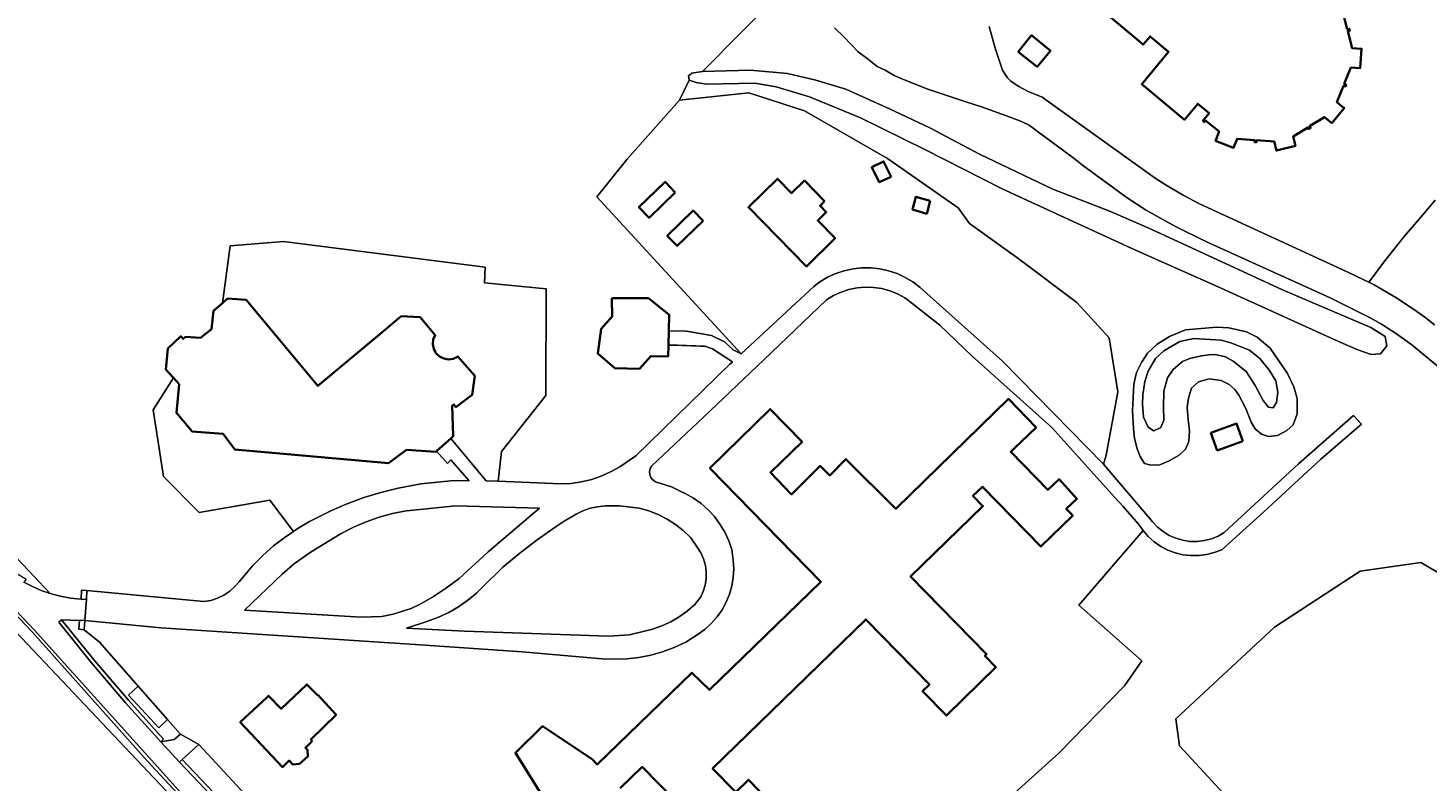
# Model space of a CAD drawing. Header units: metres. Extents: x 152737 to 157444, y 374779 to 378487.
# Tile 50 of 95: x 154435 to 154667, y 377407 to 377531. Entities that reach past the tile are written whole.
import ezdxf
from ezdxf.enums import TextEntityAlignment as Align

# ---------------------------------------------------------------- set-up
doc = ezdxf.new("R2010")
doc.units = ezdxf.units.M
for name, color, linetype, lineweight in [('B-XX-GR-BEPLANTING_CULTUUR_HEESTERS-GV', 90, 'Continuous', 18), ('B-XX-IE-TERREINAFSCHEIDING-GV', 210, 'Continuous', 18), ('B-XX-OG-BEBOUWING-GV', 7, 'Continuous', 35), ('B-XX-OG-BEBOUWING-T18', 10, 'Continuous', 18), ('B-XX-OG-BEBOUWING_SCHUUR-GV', 7, 'Continuous', 35), ('B-XX-OG-TERREIN_CULTUURSCHEIDING-GV', 7, 'Continuous', 18), ('B-XX-OG-WATER_SLOOT-GV', 120, 'Continuous', 18), ('B-XX-OG-WEG-GV', 7, 'Continuous', 18), ('B-XX-VH-VERHARDING_GRASBETONSTEEN-GV', 70, 'Continuous', 18)]:
    doc.layers.add(name, color=color, linetype=linetype, lineweight=lineweight)
doc.styles.add('NLCS-ISO-M-T18', font='NLCS-ISO.ttf', dxfattribs={"height": 1.8})

msp = doc.modelspace()

# ---------------------------------------------------------------- linework, layer by layer
at = {"layer": 'B-XX-GR-BEPLANTING_CULTUUR_HEESTERS-GV'}
msp.add_lwpolyline([(154458.5, 377416.969), (154453.678, 377422.443), (154452.029, 377420.968), (154457.084, 377415.553)], close=True, dxfattribs=at)
at = {"layer": 'B-XX-IE-TERREINAFSCHEIDING-GV'}
for points in [[(154445.187, 377438.251), (154444.307, 377438.307), (154444.222, 377436.846), (154445.091, 377436.766)], [(154443.987, 377433.308), (154443.846, 377431.852), (154444.732, 377431.777), (154444.856, 377433.283), (154443.992, 377433.362)]]:
    msp.add_lwpolyline(points, close=True, dxfattribs=at)
at = {"layer": 'B-XX-OG-BEBOUWING-GV'}
for points in [[(154613.623, 377533.484), (154619.634, 377528.464), (154620.803, 377529.824), (154623.849, 377527.278), (154619.401, 377521.926), (154626.47, 377516.044), (154628.664, 377518.68), (154630.539, 377517.119), (154629.497, 377515.867), (154629.589, 377515.79), (154629.735, 377515.668), (154629.946, 377515.922), (154632.173, 377514.081), (154631.587, 377512.592), (154634.584, 377511.414), (154635.167, 377512.904), (154638.055, 377512.683), (154638.032, 377512.354), (154638.351, 377512.331), (154638.374, 377512.661), (154641.279, 377512.453), (154641.662, 377510.943), (154644.796, 377511.722), (154644.415, 377513.255), (154646.843, 377514.789), (154647.022, 377514.519), (154647.293, 377514.69), (154647.117, 377514.969), (154649.568, 377516.501), (154650.78, 377515.502), (154652.84, 377517.985), (154651.656, 377518.97), (154652.738, 377521.675), (154653.05, 377521.557), (154653.167, 377521.847), (154652.861, 377521.97), (154653.946, 377524.668), (154655.481, 377524.567), (154655.71, 377527.782), (154654.144, 377527.894), (154653.432, 377530.707), (154653.751, 377530.788), (154653.672, 377531.097), (154653.353, 377531.017), (154652.641, 377533.83)], [(154563.716, 377397.478), (154554.45, 377406.981), (154552.345, 377404.929), (154548.529, 377408.843), (154573.814, 377433.494), (154584.326, 377422.711), (154583.208, 377421.621), (154587.134, 377417.595), (154595.329, 377425.584), (154593.5, 377427.46), (154593.771, 377427.724), (154581.239, 377440.578), (154593.176, 377452.215), (154591.532, 377453.901), (154593.089, 377455.42), (154602.751, 377445.51), (154608.017, 377450.644), (154606.938, 377451.751), (154608.687, 377453.428), (154605.761, 377456.641), (154603.889, 377454.878), (154597.766, 377461.158), (154598.354, 377461.724), (154601.963, 377465.193), (154597.415, 377469.915), (154578.811, 377451.764), (154570.555, 377459.981), (154567.863, 377457.276), (154566.282, 377458.85), (154561.584, 377454.131), (154558.084, 377457.744), (154563.303, 377462.813), (154558.054, 377468.235), (154548.084, 377458.494), (154566.414, 377439.695), (154548.003, 377421.824), (154545.115, 377424.683), (154529.473, 377409.514), (154528.643, 377410.383), (154520.444, 377415.823), (154515.964, 377411.443), (154521.174, 377403.113)], [(154533.284, 377405.593), (154536.895, 377409.114), (154542.114, 377403.765)]]:
    msp.add_lwpolyline(points, dxfattribs=at)
for points in [[(154599.003, 377527.293), (154602.153, 377524.799), (154604.33, 377527.444), (154601.196, 377530.006)], [(154542.368, 377504.02), (154540.691, 377505.773), (154536.348, 377501.616), (154538.025, 377499.863)], [(154567.035, 377502.596), (154563.694, 377506.008), (154561.564, 377503.922), (154559.247, 377506.288), (154554.445, 377501.585), (154564.01, 377491.817), (154568.769, 377496.477), (154565.894, 377499.412), (154567.304, 377500.792), (154566.271, 377501.848)], [(154546.946, 377499.361), (154545.308, 377501.048), (154541.03, 377496.892), (154542.668, 377495.205)], [(154504.902, 377476.449), (154504.12, 377476.578), (154503.411, 377476.935), (154502.841, 377477.486), (154502.46, 377478.181), (154502.303, 377478.959), (154502.385, 377479.748), (154502.697, 377480.477), (154501.876, 377481.462), (154500.251, 377483.412), (154497.109, 377483.577), (154494.549, 377481.443), (154483.314, 377472.079), (154471.473, 377486.288), (154468.421, 377486.498), (154467.575, 377485.745), (154466.119, 377484.449), (154465.779, 377481.46), (154463.921, 377480.003), (154461.481, 377480.186), (154461.109, 377479.825), (154460.674, 377480.274), (154458.566, 377478.229), (154458.233, 377474.786), (154459.488, 377473.387), (154460.413, 377472.357), (154459.971, 377467.615), (154462.551, 377464.543), (154467.681, 377464.172), (154469.605, 377461.544), (154495.003, 377459.297), (154497.952, 377461.486), (154502.822, 377461.176), (154502.951, 377461.292), (154505.268, 377463.366), (154505.699, 377463.752), (154505.493, 377468.77), (154505.799, 377469.003), (154506.139, 377468.559), (154508.83, 377470.614), (154509.234, 377473.734), (154506.457, 377476.932), (154506.406, 377476.896), (154505.688, 377476.558)], [(154531.889, 377486.549), (154531.932, 377483.564), (154530.108, 377481.49), (154529.569, 377477.446), (154532.358, 377474.993), (154536.446, 377474.894), (154538.304, 377477.006), (154541.179, 377476.948), (154541.227, 377478.796), (154541.289, 377481.156), (154541.359, 377483.822), (154537.922, 377486.585)], [(154482.38, 377413.388), (154482.166, 377413.646), (154486.353, 377417.744), (154483.374, 377420.955), (154483.332, 377420.916), (154481.527, 377422.746), (154477.254, 377418.716), (154475.186, 377420.877), (154474.883, 377420.593), (154470.503, 377416.494), (154477.505, 377409.085), (154478.602, 377410.159), (154479.198, 377409.495), (154480.324, 377409.6), (154481.648, 377410.848), (154481.645, 377411.923), (154481.274, 377412.292)]]:
    msp.add_lwpolyline(points, close=True, dxfattribs=at)
at = {"layer": 'B-XX-OG-BEBOUWING_SCHUUR-GV'}
for points in [[(154577.993, 377506.61), (154576.759, 377509.177), (154574.829, 377508.214), (154576.047, 377505.713)], [(154584.471, 377502.648), (154582.116, 377503.313), (154581.534, 377501.244), (154583.889, 377500.529)], [(154636.123, 377462.949), (154635.064, 377465.847), (154630.82, 377464.296), (154631.879, 377461.398)]]:
    msp.add_lwpolyline(points, close=True, dxfattribs=at)
at = {"layer": 'B-XX-OG-TERREIN_CULTUURSCHEIDING-GV'}
for points in [[(154541.227, 377478.796), (154541.179, 377476.948), (154538.304, 377477.006), (154536.446, 377474.894), (154532.358, 377474.993), (154529.569, 377477.446), (154530.108, 377481.49), (154531.932, 377483.564), (154531.889, 377486.549), (154537.922, 377486.585), (154541.359, 377483.822), (154541.289, 377481.156), (154544.216, 377481.122), (154548.351, 377480.416), (154550.507, 377479.356), (154551.921, 377478.014), (154553.226, 377477.356), (154529.43, 377503.339), (154534.335, 377509.477), (154543.059, 377519.286), (154544.646, 377522.597), (154544.541, 377523.3), (154545.098, 377523.732), (154546.878, 377523.996), (154559.861, 377537.164)], [(154559.861, 377537.164), (154546.878, 377523.996), (154554.766, 377524.265), (154560.883, 377523.707), (154565.551, 377522.608), (154570.509, 377521.091), (154577.749, 377517.873), (154584.424, 377514.693), (154592.622, 377510.364), (154604.742, 377504.594), (154614.245, 377500.897), (154621.059, 377497.907), (154642.642, 377487.969), (154657.26, 377481.724), (154659.586, 377480.258), (154659.894, 377478.666), (154658.834, 377477.38), (154657.286, 377477.261), (154655.112, 377478.024), (154651.8, 377479.474), (154632.632, 377488.182), (154617.679, 377494.845), (154596.379, 377504.646), (154583.589, 377511.157), (154572.981, 377516.387), (154564.516, 377519.819), (154559.039, 377521.515), (154555.507, 377522.069), (154547.523, 377521.939), (154545.827, 377522.194), (154544.646, 377522.597), (154543.059, 377519.286), (154554.535, 377520.517), (154563.728, 377517.531), (154577.442, 377509.655), (154589.071, 377501.483), (154590.942, 377498.901), (154599.136, 377493.025), (154608.659, 377485.864), (154614.026, 377480.015), (154615.431, 377471.081), (154613.511, 377460.599), (154613.077, 377459.133), (154621.011, 377449.857), (154621.195, 377449.622), (154622.011, 377448.751), (154622.935, 377447.996), (154623.952, 377447.371), (154625.044, 377446.888), (154626.19, 377446.555), (154627.37, 377446.378), (154628.563, 377446.361), (154629.748, 377446.503), (154630.904, 377446.802), (154632.009, 377447.252), (154633.044, 377447.847), (154645.313, 377459.203), (154654.394, 377467.199), (154655.715, 377465.729), (154648.998, 377459.976), (154639.541, 377451.196), (154632.7, 377445.052), (154632.608, 377445.009), (154631.388, 377444.532), (154630.118, 377444.207), (154628.819, 377444.04), (154627.508, 377444.032), (154626.207, 377444.183), (154624.933, 377444.492), (154623.707, 377444.953), (154622.546, 377445.56), (154621.467, 377446.304), (154620.488, 377447.174), (154619.621, 377448.157), (154609.043, 377435.815), (154619.437, 377426.656), (154616.584, 377422.518), (154605.738, 377411.403), (154580.041, 377388.278)], [(154652.641, 377533.83), (154653.353, 377531.017), (154653.672, 377531.097), (154653.751, 377530.788), (154653.432, 377530.707), (154654.144, 377527.894), (154655.71, 377527.782), (154655.481, 377524.567), (154653.946, 377524.668), (154652.861, 377521.97), (154653.167, 377521.847), (154653.05, 377521.557), (154652.738, 377521.675), (154651.656, 377518.97), (154652.84, 377517.985), (154650.78, 377515.502), (154649.568, 377516.501), (154647.117, 377514.969), (154647.293, 377514.69), (154647.022, 377514.519), (154646.843, 377514.789), (154644.415, 377513.255), (154644.796, 377511.722), (154641.662, 377510.943), (154641.279, 377512.453), (154638.374, 377512.661), (154638.351, 377512.331), (154638.032, 377512.354), (154638.055, 377512.683), (154635.167, 377512.904), (154634.584, 377511.414), (154631.587, 377512.592), (154632.173, 377514.081), (154629.946, 377515.922), (154629.735, 377515.668), (154629.589, 377515.79), (154629.497, 377515.867), (154630.539, 377517.119), (154628.664, 377518.68), (154626.47, 377516.044), (154619.401, 377521.926), (154623.849, 377527.278), (154620.803, 377529.824), (154619.634, 377528.464), (154613.623, 377533.484)], [(154675.131, 377469.667), (154664.037, 377478.834), (154661.461, 377480.701), (154659, 377482.261), (154657.219, 377483.257), (154654.937, 377484.444), (154650.511, 377486.648), (154630.006, 377495.937), (154624.98, 377498.386), (154622.886, 377499.541), (154620.001, 377501.154), (154617.023, 377503.169), (154609.639, 377508.565), (154608.223, 377509.643), (154602.161, 377514.165), (154600.788, 377515.149), (154599.545, 377515.771), (154597.679, 377516.496), (154592.938, 377518.179), (154590.192, 377519.059), (154584.072, 377521.114), (154580.045, 377522.707), (154578.536, 377523.378), (154577.026, 377524.258), (154575.726, 377524.845), (154574.048, 377526.144), (154572.58, 377527.276), (154570.231, 377529.708), (154568.679, 377531.259)], [(154594.189, 377531.448), (154595.219, 377527.873), (154596.418, 377524.264), (154596.891, 377523.448), (154597.246, 377522.988), (154597.812, 377522.436), (154598.483, 377521.91), (154599.114, 377521.542), (154600.633, 377520.712), (154601.727, 377520.267), (154602.95, 377519.767), (154621.637, 377506.372), (154623.456, 377505.258), (154626.254, 377503.598), (154628.938, 377502.166), (154653.362, 377490.902), (154654.914, 377490.149), (154656.087, 377489.58), (154656.911, 377489.187), (154659.759, 377493.01), (154662.73, 377496.737), (154665.822, 377500.365), (154667.887, 377502.738)], [(154667.887, 377502.738), (154665.822, 377500.365), (154662.73, 377496.737), (154659.759, 377493.01), (154656.911, 377489.187), (154657.811, 377488.758), (154661.396, 377486.703), (154664.465, 377484.665), (154666.188, 377483.418), (154667.782, 377482.172)], [(154399.096, 377480.177), (154439.091, 377437.762), (154440.775, 377437.318), (154442.489, 377437.012), (154444.222, 377436.846), (154444.307, 377438.307), (154445.187, 377438.251), (154464.482, 377436.427), (154465.63, 377436.629), (154466.741, 377436.987), (154467.792, 377437.493), (154468.764, 377438.138), (154469.639, 377438.909), (154470.331, 377439.7), (154472.559, 377442.331), (154474.234, 377444.038), (154476.019, 377445.629), (154477.907, 377447.097), (154479.299, 377448.038), (154475.418, 377453.201), (154463.742, 377451.137), (154457.856, 377457.087), (154456.133, 377468.123), (154459.488, 377473.387), (154458.233, 377474.786), (154458.566, 377478.229), (154460.674, 377480.274), (154461.109, 377479.825), (154461.481, 377480.186), (154463.921, 377480.003), (154465.779, 377481.46), (154466.119, 377484.449), (154467.575, 377485.745), (154468.844, 377495.19), (154477.679, 377495.91), (154510.966, 377491.688), (154510.877, 377489.08), (154521.056, 377488.088), (154520.956, 377470.462), (154513.646, 377461.21), (154513.13, 377456.352), (154523.452, 377455.871), (154525.182, 377455.965), (154526.896, 377456.219), (154528.58, 377456.629), (154530.22, 377457.192), (154531.801, 377457.903), (154533.2, 377458.689), (154535.866, 377460.538), (154551.382, 377475.644), (154551.839, 377476.069), (154548.528, 377478.191), (154547.256, 377478.614)], [(154580.041, 377388.278), (154605.738, 377411.403), (154616.584, 377422.518), (154619.437, 377426.656), (154609.043, 377435.815), (154619.621, 377448.157), (154618.881, 377449.238), (154616.325, 377452.131), (154614.982, 377453.651), (154604.546, 377465.221), (154591.381, 377477.007), (154586.045, 377482.11), (154580.656, 377486.368), (154580.252, 377486.631), (154579.053, 377487.284), (154577.786, 377487.793), (154576.468, 377488.151), (154575.117, 377488.353), (154573.752, 377488.396), (154572.392, 377488.279), (154571.054, 377488.005), (154569.758, 377487.576), (154568.521, 377486.999), (154567.361, 377486.282), (154557.014, 377476.384), (154547.049, 377466.882), (154538.497, 377458.869), (154538.231, 377458.424), (154538.112, 377457.92), (154538.152, 377457.403), (154538.346, 377456.923), (154538.677, 377456.524), (154539.114, 377456.245), (154541.723, 377455.379), (154543.161, 377454.689), (154544.009, 377454.296), (154545.353, 377453.531), (154546.612, 377452.632), (154547.771, 377451.608), (154548.818, 377450.469), (154549.742, 377449.229), (154550.534, 377447.9), (154551.183, 377446.496), (154551.685, 377445.033), (154551.923, 377443.274), (154552.013, 377441.852), (154551.943, 377440.43), (154551.714, 377439.024), (154551.328, 377437.653), (154550.792, 377436.333), (154550.111, 377435.082), (154549.294, 377433.916), (154548.351, 377432.848), (154547.295, 377431.893), (154546.139, 377431.062), (154544.085, 377429.731), (154542.164, 377428.839), (154540.271, 377428.14), (154538.329, 377427.593), (154536.35, 377427.201), (154534.346, 377426.967), (154532.329, 377426.893), (154530.314, 377426.978), (154517.063, 377428.125), (154500.244, 377429.278), (154457.388, 377432.085), (154444.856, 377433.283), (154444.732, 377431.777), (154447.25, 377429.739), (154453.678, 377422.443), (154458.5, 377416.969), (154460.662, 377414.516), (154463.665, 377412.806), (154474.059, 377401.604)], [(154521.174, 377403.113), (154515.964, 377411.443), (154520.444, 377415.823), (154528.643, 377410.383), (154529.473, 377409.514), (154545.115, 377424.683), (154548.003, 377421.824), (154566.414, 377439.695), (154548.084, 377458.494), (154558.054, 377468.235), (154563.303, 377462.813), (154558.084, 377457.744), (154561.584, 377454.131), (154566.282, 377458.85), (154567.863, 377457.276), (154570.555, 377459.981), (154578.811, 377451.764), (154597.415, 377469.915), (154601.963, 377465.193), (154598.354, 377461.724), (154597.766, 377461.158), (154603.889, 377454.878), (154605.761, 377456.641), (154608.687, 377453.428), (154606.938, 377451.751), (154608.017, 377450.644), (154602.751, 377445.51), (154593.089, 377455.42), (154591.532, 377453.901), (154593.176, 377452.215), (154581.239, 377440.578), (154593.771, 377427.724), (154593.5, 377427.46), (154595.329, 377425.584), (154587.134, 377417.595), (154583.208, 377421.621), (154584.326, 377422.711), (154573.814, 377433.494), (154548.529, 377408.843), (154552.345, 377404.929), (154554.45, 377406.981), (154563.716, 377397.478)], [(154642.21, 377394.637), (154625.659, 377412.591), (154625.025, 377417.066), (154641.32, 377432.189), (154655.475, 377441.454), (154665.493, 377442.867), (154671.975, 377439.099), (154682.229, 377432.74), (154692.247, 377417.784), (154694.604, 377414.015), (154691.068, 377410.718), (154700.497, 377395.998)], [(154542.114, 377403.765), (154536.895, 377409.114), (154533.284, 377405.593)]]:
    msp.add_lwpolyline(points, dxfattribs=at)
for points in [[(154602.153, 377524.799), (154599.003, 377527.293), (154601.196, 377530.006), (154604.33, 377527.444)], [(154576.157, 377491.42), (154577.604, 377491.1), (154579.009, 377490.627), (154580.354, 377490.005), (154581.625, 377489.242), (154582.806, 377488.346), (154583.884, 377487.329), (154596.389, 377476.181), (154613.077, 377459.133), (154613.511, 377460.599), (154615.431, 377471.081), (154614.026, 377480.015), (154608.659, 377485.864), (154599.136, 377493.025), (154590.942, 377498.901), (154589.071, 377501.483), (154577.442, 377509.655), (154563.728, 377517.531), (154554.535, 377520.517), (154543.059, 377519.286), (154534.335, 377509.477), (154529.43, 377503.339), (154553.226, 377477.356), (154565.249, 377488.518), (154566.254, 377489.262), (154567.526, 377490.022), (154568.873, 377490.641), (154570.279, 377491.11), (154571.727, 377491.426), (154573.201, 377491.583), (154574.683, 377491.581)], [(154540.691, 377505.773), (154542.368, 377504.02), (154538.025, 377499.863), (154536.348, 377501.616)], [(154563.694, 377506.008), (154567.035, 377502.596), (154566.271, 377501.848), (154567.304, 377500.792), (154565.894, 377499.412), (154568.769, 377496.477), (154564.01, 377491.817), (154554.445, 377501.585), (154559.247, 377506.288), (154561.564, 377503.922)], [(154545.308, 377501.048), (154546.946, 377499.361), (154542.668, 377495.205), (154541.03, 377496.892)], [(154504.12, 377476.578), (154504.902, 377476.449), (154505.688, 377476.558), (154506.406, 377476.896), (154506.457, 377476.932), (154509.234, 377473.734), (154508.83, 377470.614), (154506.139, 377468.559), (154505.799, 377469.003), (154505.493, 377468.77), (154505.699, 377463.752), (154505.268, 377463.366), (154511.106, 377456.373), (154513.13, 377456.352), (154513.646, 377461.21), (154520.956, 377470.462), (154521.056, 377488.088), (154510.877, 377489.08), (154510.966, 377491.688), (154477.679, 377495.91), (154468.844, 377495.19), (154467.575, 377485.745), (154468.421, 377486.498), (154471.473, 377486.288), (154483.314, 377472.079), (154494.549, 377481.443), (154497.109, 377483.577), (154500.251, 377483.412), (154501.876, 377481.462), (154502.697, 377480.477), (154502.385, 377479.748), (154502.303, 377478.959), (154502.46, 377478.181), (154502.841, 377477.486), (154503.411, 377476.935)], [(154634.796, 377471.475), (154633.841, 377472.303), (154632.513, 377472.983), (154630.536, 377473.229), (154628.76, 377472.726), (154627.652, 377471.673), (154627.117, 377470.065), (154626.911, 377468.511), (154627.089, 377466.494), (154627.31, 377464.666), (154627.202, 377462.879), (154626.615, 377461.6), (154625.598, 377460.642), (154623.925, 377459.671), (154622.386, 377459.032), (154620.931, 377458.959), (154619.845, 377459.268), (154619.12, 377460.382), (154618.626, 377461.688), (154618.22, 377463.372), (154618.048, 377465.06), (154617.901, 377467.924), (154618.102, 377472.343), (154618.537, 377474.277), (154619.352, 377475.937), (154620.358, 377477.458), (154621.928, 377478.944), (154623.971, 377480.25), (154626.629, 377481.332), (154631.835, 377481.803), (154633.764, 377481.65), (154636.736, 377481), (154638.49, 377480.14), (154640.638, 377478.3), (154643.486, 377474.124), (154644.513, 377471.934), (154645.065, 377469.971), (154645.064, 377467.481), (154644.393, 377465.637), (154643.377, 377464.679), (154641.841, 377463.899), (154640.341, 377463.73), (154639.16, 377464.085), (154638.157, 377464.959), (154637.479, 377466.074), (154636.592, 377468.313), (154635.424, 377470.546)], [(154633.841, 377472.303), (154634.796, 377471.475), (154635.424, 377470.546), (154636.592, 377468.313), (154637.479, 377466.074), (154638.157, 377464.959), (154639.16, 377464.085), (154640.341, 377463.73), (154641.841, 377463.899), (154643.377, 377464.679), (154644.393, 377465.637), (154645.064, 377467.481), (154645.065, 377469.971), (154644.513, 377471.934), (154643.486, 377474.124), (154640.638, 377478.3), (154638.49, 377480.14), (154636.736, 377481), (154633.764, 377481.65), (154631.835, 377481.803), (154626.629, 377481.332), (154623.971, 377480.25), (154621.928, 377478.944), (154620.358, 377477.458), (154619.352, 377475.937), (154618.537, 377474.277), (154618.102, 377472.343), (154617.901, 377467.924), (154618.048, 377465.06), (154618.22, 377463.372), (154618.626, 377461.688), (154619.12, 377460.382), (154619.845, 377459.268), (154620.931, 377458.959), (154622.386, 377459.032), (154623.925, 377459.671), (154625.598, 377460.642), (154626.615, 377461.6), (154627.202, 377462.879), (154627.31, 377464.666), (154627.089, 377466.494), (154626.911, 377468.511), (154627.117, 377470.065), (154627.652, 377471.673), (154628.76, 377472.726), (154630.536, 377473.229), (154632.513, 377472.983)], [(154619.525, 377469.08), (154619.705, 377466.923), (154620.44, 377465.245), (154621.391, 377464.651), (154622.556, 377465.19), (154623.05, 377466.42), (154623.011, 377468.533), (154623.056, 377471.212), (154623.674, 377473.385), (154624.588, 377474.764), (154626.114, 377476.107), (154627.327, 377476.599), (154629.291, 377477.058), (154630.51, 377477.221), (154631.542, 377477.287), (154633.241, 377476.848), (154634.522, 377476.167), (154636.668, 377474.468), (154638.167, 377472.147), (154639.48, 377469.681), (154640.346, 377468.569), (154641.1, 377468.442), (154641.647, 377469.345), (154641.898, 377471.04), (154641.535, 377472.913), (154640.517, 377474.633), (154638.931, 377476.577), (154637.215, 377477.955), (154634.138, 377479.214), (154632.532, 377479.654), (154628.018, 377479.9), (154625.678, 377479.388), (154623.028, 377477.883), (154621.689, 377476.59), (154620.459, 377474.5), (154619.926, 377472.799), (154619.591, 377470.585)], [(154619.705, 377466.923), (154619.525, 377469.08), (154619.591, 377470.585), (154619.926, 377472.799), (154620.459, 377474.5), (154621.689, 377476.59), (154623.028, 377477.883), (154625.678, 377479.388), (154628.018, 377479.9), (154632.532, 377479.654), (154634.138, 377479.214), (154637.215, 377477.955), (154638.931, 377476.577), (154640.517, 377474.633), (154641.535, 377472.913), (154641.898, 377471.04), (154641.647, 377469.345), (154641.1, 377468.442), (154640.346, 377468.569), (154639.48, 377469.681), (154638.167, 377472.147), (154636.668, 377474.468), (154634.522, 377476.167), (154633.241, 377476.848), (154631.542, 377477.287), (154630.51, 377477.221), (154629.291, 377477.058), (154627.327, 377476.599), (154626.114, 377476.107), (154624.588, 377474.764), (154623.674, 377473.385), (154623.056, 377471.212), (154623.011, 377468.533), (154623.05, 377466.42), (154622.556, 377465.19), (154621.391, 377464.651), (154620.44, 377465.245)], [(154508.322, 377456.403), (154505.266, 377459.857), (154504.742, 377459.27), (154502.951, 377461.292), (154502.822, 377461.176), (154497.952, 377461.486), (154495.003, 377459.297), (154469.605, 377461.544), (154467.681, 377464.172), (154462.551, 377464.543), (154459.971, 377467.615), (154460.413, 377472.357), (154459.488, 377473.387), (154456.133, 377468.123), (154457.856, 377457.087), (154463.742, 377451.137), (154475.418, 377453.201), (154479.299, 377448.038), (154479.889, 377448.436), (154481.956, 377449.64), (154485.449, 377451.427), (154488.032, 377452.534), (154488.159, 377452.588), (154490.928, 377453.604), (154493.748, 377454.471), (154496.611, 377455.187), (154499.507, 377455.749), (154500.36, 377455.885), (154505.864, 377456.429)], [(154506.062, 377452.281), (154498.55, 377451.51), (154497.93, 377451.416), (154495.683, 377450.972), (154493.472, 377450.374), (154491.308, 377449.622), (154489.202, 377448.722), (154487.164, 377447.677), (154485.204, 377446.493), (154482.251, 377444.629), (154479.493, 377442.703), (154477.445, 377440.983), (154471.205, 377435.012), (154490.469, 377433.865), (154493.905, 377433.986), (154495.78, 377434.341), (154498.748, 377435.297), (154500.213, 377436.032), (154502.443, 377437.296), (154504.59, 377438.696), (154506.647, 377440.226), (154511.44, 377444.649), (154519.949, 377451.858)], [(154508.081, 377436.64), (154506.554, 377435.572), (154504.942, 377434.638), (154503.255, 377433.846), (154501.507, 377433.202), (154497.955, 377432.033), (154507.566, 377431.549), (154531.32, 377430.702), (154534.819, 377430.954), (154537.726, 377431.65), (154538.606, 377431.878), (154540.145, 377432.405), (154541.625, 377433.081), (154543.031, 377433.899), (154544.35, 377434.851), (154545.57, 377435.928), (154546.587, 377437.242), (154546.974, 377438.074), (154547.303, 377439.126), (154547.477, 377440.214), (154547.491, 377441.317), (154547.346, 377442.409), (154547.044, 377443.47), (154546.592, 377444.475), (154546, 377445.405), (154545.069, 377446.817), (154544.864, 377447.036), (154543.676, 377448.172), (154542.384, 377449.187), (154540.999, 377450.071), (154539.535, 377450.817), (154538.005, 377451.417), (154536.425, 377451.866), (154533.175, 377452.267), (154530.757, 377452.227), (154529.511, 377452.115), (154528.289, 377451.845), (154527.112, 377451.422), (154525.998, 377450.853), (154524.006, 377449.718), (154522.519, 377448.744), (154519.543, 377446.654), (154516.662, 377444.436), (154513.881, 377442.094), (154510.305, 377438.598), (154509.511, 377437.836)], [(154642.21, 377394.637), (154658.771, 377376.123), (154675.726, 377358.6), (154691.561, 377374.055), (154687.743, 377377.967), (154695.898, 377385.926), (154697.494, 377387.484), (154698.57, 377390.535), (154699.772, 377393.943), (154700.497, 377395.998), (154691.068, 377410.718), (154694.604, 377414.015), (154692.247, 377417.784), (154682.229, 377432.74), (154671.975, 377439.099), (154665.493, 377442.867), (154655.475, 377441.454), (154641.32, 377432.189), (154625.025, 377417.066), (154625.659, 377412.591)], [(154362.208, 377348.805), (154361.556, 377348.028), (154351.343, 377335.566), (154421.587, 377306.434), (154452.318, 377294.624), (154493.643, 377366.794), (154493.258, 377368.145), (154432.506, 377432.435), (154421.164, 377422.7), (154420.349, 377423.376), (154409.004, 377409.712), (154392.319, 377389.445), (154377.57, 377370.901), (154364.757, 377354.173)], [(154482.166, 377413.646), (154482.38, 377413.388), (154481.274, 377412.292), (154481.645, 377411.923), (154481.648, 377410.848), (154480.324, 377409.6), (154479.198, 377409.495), (154478.602, 377410.159), (154477.505, 377409.085), (154470.503, 377416.494), (154474.883, 377420.593), (154475.186, 377420.877), (154477.254, 377418.716), (154481.527, 377422.746), (154483.332, 377420.916), (154483.374, 377420.955), (154486.353, 377417.744)]]:
    msp.add_lwpolyline(points, close=True, dxfattribs=at)
msp.add_arc((154540.726, 377362.251), 116.546, 86.7881, 89.75372, dxfattribs=at)
at = {"layer": 'B-XX-OG-WATER_SLOOT-GV'}
msp.add_lwpolyline([(154651.8, 377479.474), (154655.112, 377478.024), (154657.286, 377477.261), (154658.834, 377477.38), (154659.894, 377478.666), (154659.586, 377480.258), (154657.26, 377481.724), (154642.642, 377487.969), (154621.059, 377497.907), (154614.245, 377500.897), (154604.742, 377504.594), (154592.622, 377510.364), (154584.424, 377514.693), (154577.749, 377517.873), (154570.509, 377521.091), (154565.551, 377522.608), (154560.883, 377523.707), (154554.766, 377524.265), (154546.878, 377523.996), (154545.098, 377523.732), (154544.541, 377523.3), (154544.646, 377522.597), (154545.827, 377522.194), (154547.523, 377521.939), (154555.507, 377522.069), (154559.039, 377521.515), (154564.516, 377519.819), (154572.981, 377516.387), (154583.589, 377511.157), (154596.379, 377504.646), (154617.679, 377494.845), (154632.632, 377488.182)], close=True, dxfattribs=at)
at = {"layer": 'B-XX-OG-WEG-GV'}
for points in [[(154568.679, 377531.259), (154570.231, 377529.708), (154572.58, 377527.276), (154574.048, 377526.144), (154575.726, 377524.845), (154577.026, 377524.258), (154578.536, 377523.378), (154580.045, 377522.707), (154584.072, 377521.114), (154590.192, 377519.059), (154592.938, 377518.179), (154597.679, 377516.496), (154599.545, 377515.771), (154600.788, 377515.149), (154602.161, 377514.165), (154608.223, 377509.643), (154609.639, 377508.565), (154617.023, 377503.169), (154620.001, 377501.154), (154622.886, 377499.541), (154624.98, 377498.386), (154630.006, 377495.937), (154650.511, 377486.648), (154654.937, 377484.444), (154657.219, 377483.257), (154659, 377482.261), (154661.461, 377480.701), (154664.037, 377478.834), (154675.131, 377469.667)], [(154667.782, 377482.172), (154666.188, 377483.418), (154664.465, 377484.665), (154661.396, 377486.703), (154657.811, 377488.758), (154656.911, 377489.187), (154656.087, 377489.58), (154654.914, 377490.149), (154653.362, 377490.902), (154628.938, 377502.166), (154626.254, 377503.598), (154623.456, 377505.258), (154621.637, 377506.372), (154602.95, 377519.767), (154601.727, 377520.267), (154600.633, 377520.712), (154599.114, 377521.542), (154598.483, 377521.91), (154597.812, 377522.436), (154597.246, 377522.988), (154596.891, 377523.448), (154596.418, 377524.264), (154595.219, 377527.873), (154594.189, 377531.448)], [(154622.011, 377448.751), (154621.195, 377449.622), (154621.011, 377449.857), (154613.077, 377459.133), (154596.389, 377476.181), (154583.884, 377487.329), (154582.806, 377488.346), (154581.625, 377489.242), (154580.354, 377490.005), (154579.009, 377490.627), (154577.604, 377491.1), (154576.157, 377491.42), (154574.683, 377491.581), (154573.201, 377491.583), (154571.727, 377491.426), (154570.279, 377491.11), (154568.873, 377490.641), (154567.526, 377490.022), (154566.254, 377489.262), (154565.249, 377488.518), (154553.226, 377477.356), (154551.921, 377478.014), (154550.507, 377479.356), (154548.351, 377480.416), (154544.216, 377481.122), (154541.289, 377481.156), (154541.227, 377478.796)], [(154547.256, 377478.614), (154548.528, 377478.191), (154551.839, 377476.069), (154551.382, 377475.644), (154535.866, 377460.538), (154533.2, 377458.689), (154531.801, 377457.903), (154530.22, 377457.192), (154528.58, 377456.629), (154526.896, 377456.219), (154525.182, 377455.965), (154523.452, 377455.871), (154513.13, 377456.352), (154511.106, 377456.373), (154505.268, 377463.366), (154502.951, 377461.292), (154504.742, 377459.27), (154505.266, 377459.857), (154508.322, 377456.403), (154505.864, 377456.429), (154500.36, 377455.885), (154499.507, 377455.749), (154496.611, 377455.187), (154493.748, 377454.471), (154490.928, 377453.604), (154488.159, 377452.588), (154488.032, 377452.534), (154485.449, 377451.427), (154481.956, 377449.64), (154479.889, 377448.436), (154479.299, 377448.038), (154477.907, 377447.097), (154476.019, 377445.629), (154474.234, 377444.038), (154472.559, 377442.331), (154470.331, 377439.7), (154469.639, 377438.909), (154468.764, 377438.138), (154467.792, 377437.493), (154466.741, 377436.987), (154465.63, 377436.629), (154464.482, 377436.427), (154445.187, 377438.251), (154445.091, 377436.766), (154444.856, 377433.283), (154457.388, 377432.085), (154500.244, 377429.278), (154517.063, 377428.125), (154530.314, 377426.978), (154532.329, 377426.893), (154534.346, 377426.967), (154536.35, 377427.201), (154538.329, 377427.593), (154540.271, 377428.14), (154542.164, 377428.839), (154544.085, 377429.731), (154546.139, 377431.062), (154547.295, 377431.893), (154548.351, 377432.848), (154549.294, 377433.916), (154550.111, 377435.082), (154550.792, 377436.333), (154551.328, 377437.653), (154551.714, 377439.024), (154551.943, 377440.43), (154552.013, 377441.852), (154551.923, 377443.274), (154551.685, 377445.033), (154551.183, 377446.496), (154550.534, 377447.9), (154549.742, 377449.229), (154548.818, 377450.469), (154547.771, 377451.608), (154546.612, 377452.632), (154545.353, 377453.531), (154544.009, 377454.296), (154543.161, 377454.689), (154541.723, 377455.379), (154539.114, 377456.245), (154538.677, 377456.524), (154538.346, 377456.923), (154538.152, 377457.403), (154538.112, 377457.92), (154538.231, 377458.424), (154538.497, 377458.869), (154547.049, 377466.882), (154557.014, 377476.384), (154567.361, 377486.282), (154568.521, 377486.999), (154569.758, 377487.576), (154571.054, 377488.005), (154572.392, 377488.279), (154573.752, 377488.396), (154575.117, 377488.353), (154576.468, 377488.151), (154577.786, 377487.793), (154579.053, 377487.284), (154580.252, 377486.631), (154580.656, 377486.368), (154586.045, 377482.11), (154591.381, 377477.007), (154604.546, 377465.221), (154614.982, 377453.651), (154616.325, 377452.131), (154618.881, 377449.238), (154619.621, 377448.157), (154620.488, 377447.174), (154621.467, 377446.304), (154622.546, 377445.56), (154623.707, 377444.953), (154624.933, 377444.492), (154626.207, 377444.183), (154627.508, 377444.032), (154628.819, 377444.04), (154630.118, 377444.207), (154631.388, 377444.532), (154632.608, 377445.009), (154632.7, 377445.052), (154639.541, 377451.196), (154648.998, 377459.976), (154655.715, 377465.729), (154654.394, 377467.199), (154645.313, 377459.203), (154633.044, 377447.847), (154632.009, 377447.252), (154630.904, 377446.802), (154629.748, 377446.503), (154628.563, 377446.361), (154627.37, 377446.378), (154626.19, 377446.555), (154625.044, 377446.888), (154623.952, 377447.371), (154622.935, 377447.996), (154622.011, 377448.751)], [(154510.833, 377356.869), (154460.476, 377409.883), (154457.39, 377413.267), (154451.581, 377419.696), (154445.964, 377426.294), (154440.546, 377433.055), (154440.995, 377433.392), (154443.987, 377433.308), (154443.992, 377433.362), (154444.856, 377433.283), (154445.091, 377436.766), (154444.222, 377436.846), (154442.489, 377437.012), (154440.775, 377437.318), (154439.091, 377437.762), (154437.613, 377438.277), (154436.176, 377438.898), (154434.789, 377439.623)], [(154433.399, 377435.005), (154436.533, 377431.694), (154460.264, 377405.335)]]:
    msp.add_lwpolyline(points, dxfattribs=at)
for points in [[(154436.176, 377438.898), (154437.613, 377438.277), (154439.091, 377437.762), (154399.096, 377480.177), (154397.691, 377481.667), (154396.443, 377478.719), (154396.883, 377479.058), (154430.598, 377443.484), (154432.015, 377442.241), (154433.533, 377441.123), (154435.14, 377440.138), (154434.789, 377439.623)], [(154498.55, 377451.51), (154506.062, 377452.281), (154519.949, 377451.858), (154511.44, 377444.649), (154506.647, 377440.226), (154504.59, 377438.696), (154502.443, 377437.296), (154500.213, 377436.032), (154498.748, 377435.297), (154495.78, 377434.341), (154493.905, 377433.986), (154490.469, 377433.865), (154471.205, 377435.012), (154477.445, 377440.983), (154479.493, 377442.703), (154482.251, 377444.629), (154485.204, 377446.493), (154487.164, 377447.677), (154489.202, 377448.722), (154491.308, 377449.622), (154493.472, 377450.374), (154495.683, 377450.972), (154497.93, 377451.416)], [(154506.554, 377435.572), (154508.081, 377436.64), (154509.511, 377437.836), (154510.305, 377438.598), (154513.881, 377442.094), (154516.662, 377444.436), (154519.543, 377446.654), (154522.519, 377448.744), (154524.006, 377449.718), (154525.998, 377450.853), (154527.112, 377451.422), (154528.289, 377451.845), (154529.511, 377452.115), (154530.757, 377452.227), (154533.175, 377452.267), (154536.425, 377451.866), (154538.005, 377451.417), (154539.535, 377450.817), (154540.999, 377450.071), (154542.384, 377449.187), (154543.676, 377448.172), (154544.864, 377447.036), (154545.069, 377446.817), (154546, 377445.405), (154546.592, 377444.475), (154547.044, 377443.47), (154547.346, 377442.409), (154547.491, 377441.317), (154547.477, 377440.214), (154547.303, 377439.126), (154546.974, 377438.074), (154546.587, 377437.242), (154545.57, 377435.928), (154544.35, 377434.851), (154543.031, 377433.899), (154541.625, 377433.081), (154540.145, 377432.405), (154538.606, 377431.878), (154537.726, 377431.65), (154534.819, 377430.954), (154531.32, 377430.702), (154507.566, 377431.549), (154497.955, 377432.033), (154501.507, 377433.202), (154503.255, 377433.846), (154504.942, 377434.638)], [(154492.598, 377370.465), (154463.094, 377401.508), (154455.093, 377410.164), (154445.13, 377421.356), (154436.188, 377431.359), (154432.977, 377434.784), (154431.147, 377433.827), (154428.088, 377431.991), (154423.858, 377427.602), (154420.349, 377423.376), (154421.164, 377422.7), (154432.506, 377432.435), (154493.258, 377368.145)], [(154443.987, 377433.308), (154440.995, 377433.392), (154446.455, 377426.705), (154452.067, 377420.145), (154457.827, 377413.715), (154457.39, 377413.267), (154459.584, 377413.622), (154460.662, 377414.516), (154458.5, 377416.969), (154457.084, 377415.553), (154452.029, 377420.968), (154453.678, 377422.443), (154447.25, 377429.739), (154444.732, 377431.777), (154443.846, 377431.852)], [(154463.665, 377412.806), (154460.662, 377414.516), (154459.584, 377413.622), (154457.39, 377413.267), (154460.476, 377409.883), (154460.907, 377410.335)], [(154474.059, 377401.604), (154463.665, 377412.806), (154460.907, 377410.335), (154511.253, 377357.297), (154510.833, 377356.869), (154599.618, 377264.263), (154602.153, 377266.323), (154491.835, 377386.733), (154487.67, 377391.051), (154479.155, 377399.877)]]:
    msp.add_lwpolyline(points, close=True, dxfattribs=at)
at = {"layer": 'B-XX-OG-WEG-GV', "extrusion": (0, 0, -1)}
msp.add_arc((-154540.726, 377362.251), 116.546, 90.24628, 93.2119, dxfattribs=at)
at = {"layer": 'B-XX-VH-VERHARDING_GRASBETONSTEEN-GV'}
for points in [[(154433.399, 377435.005), (154432.977, 377434.784), (154436.188, 377431.359), (154445.13, 377421.356), (154455.093, 377410.164), (154463.094, 377401.508), (154492.598, 377370.465), (154493.129, 377370.892), (154492.237, 377371.829), (154460.264, 377405.335), (154436.533, 377431.694)], [(154445.964, 377426.294), (154451.581, 377419.696), (154457.39, 377413.267), (154457.827, 377413.715), (154452.067, 377420.145), (154446.455, 377426.705), (154440.995, 377433.392), (154440.546, 377433.055)], [(154460.476, 377409.883), (154510.833, 377356.869), (154511.253, 377357.297), (154460.907, 377410.335)]]:
    msp.add_lwpolyline(points, close=True, dxfattribs=at)

# ---------------------------------------------------------------- texts
at = {"layer": 'B-XX-OG-BEBOUWING-T18', "style": 'NLCS-ISO-M-T18'}
msp.add_text('7', height=0.0018, rotation=313.4, dxfattribs=at).set_placement((154477.448, 377414.968), align=Align.MIDDLE_CENTER)

doc.saveas('drawing.dxf')
